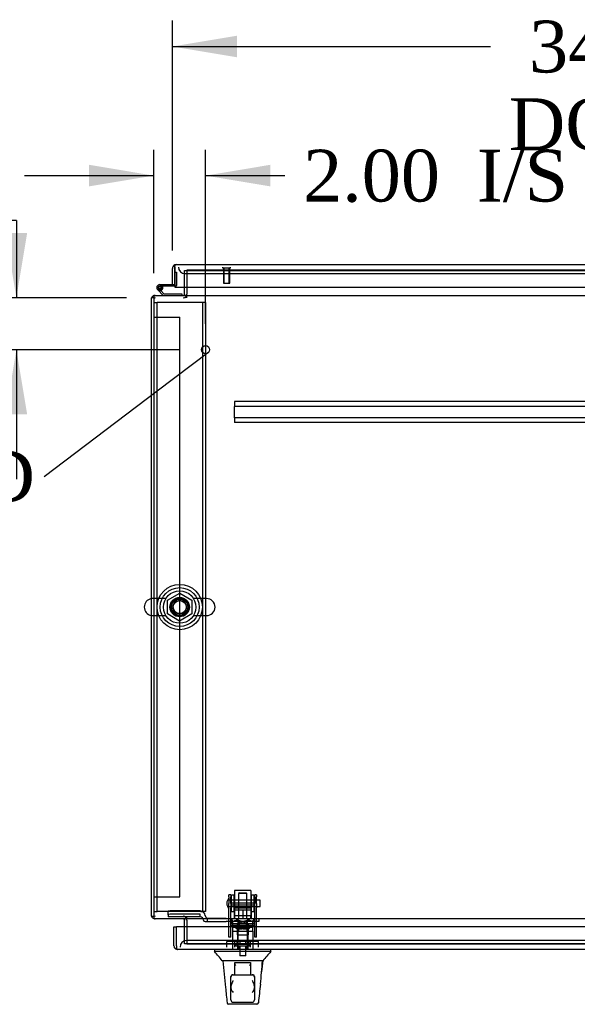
# Model space of a CAD drawing. Header units: inches. Extents: x 2 to 538, y -2 to 358.
# Tile 2 of 19: x 152 to 173, y 38 to 76. Entities that reach past the tile are written whole.
import ezdxf
from ezdxf import colors
from ezdxf.entities.mleader import LeaderData, LeaderLine
from ezdxf.enums import TextEntityAlignment as Align
from ezdxf.lldxf.tags import DXFTag
from ezdxf.math import Vec2, Vec3

# ---------------------------------------------------------------- set-up
doc = ezdxf.new("R2010")
doc.units = ezdxf.units.IN
doc.header["$MEASUREMENT"] = 0
for name, color, linetype in [('COM50677-1', 7, 'Continuous'), ('COM53964-2', 7, 'Continuous'), ('COM54746-78', 7, 'Continuous'), ('COM55914', 7, 'Continuous'), ('COM70220', 7, 'Continuous'), ('COM70449-3', 7, 'Continuous'), ('COM70838', 7, 'Continuous'), ('COM70839-6', 7, 'Continuous'), ('COM71197-4', 7, 'Continuous'), ('COM71198-3', 7, 'Continuous'), ('COM71199-6', 7, 'Continuous'), ('Default', 7, 'Continuous'), ('HAN13068', 7, 'Continuous'), ('HAN13068_NUT', 7, 'Continuous'), ('HAN13068_SCREW', 7, 'Continuous'), ('HAN_NUT', 7, 'Continuous'), ('NTS18024', 7, 'Continuous'), ('NTS18147', 7, 'Continuous'), ('ROL87452', 7, 'Continuous'), ('RVT17786', 7, 'Continuous'), ('RVT19000', 7, 'Continuous'), ('SCS86414', 7, 'Continuous'), ('SPC87322', 7, 'Continuous'), ('STD26122', 7, 'Continuous'), ('STD26258', 7, 'Continuous'), ('WAF25376', 7, 'Continuous'), ('WAF25377', 7, 'Continuous'), ('WAM254785', 7, 'Continuous'), ('WAM30038', 7, 'Continuous')]:
    doc.layers.add(name, color=color, linetype=linetype)
doc.styles.add('SEACAD_Times_New_Roman', font='times.ttf')
tags = doc.linetypes.add('HIDDEN2', pattern=[0.1875, 0.125, -0.0625]).pattern_tags.tags
tags[6:7] = [DXFTag(74, 4), DXFTag(75, 0), DXFTag(340, '0'), DXFTag(46, 0.0), DXFTag(50, 0.0), DXFTag(44, 0.0), DXFTag(45, 0.0)]
tags[4:5] = [DXFTag(74, 4), DXFTag(75, 0), DXFTag(340, '0'), DXFTag(46, 0.0), DXFTag(50, 0.0), DXFTag(44, 0.0), DXFTag(45, 0.0)]
doc.dimstyles.new('HAMMOND_(STH_-_540x360)', dxfattribs={"dimtxt": 2, "dimasz": 2.5, "dimexe": 1, "dimexo": 1, "dimgap": 0.5, "dimtad": 0, "dimtih": 1, "dimtoh": 1, "dimzin": 0, "dimdsep": 46, "dimtxsty": 'SEACAD_Times_New_Roman', "dimblk1": '_SE_FILLED', "dimblk2": '_SE_FILLED', "dimsah": 1, "dimcen": 1, "dimadec": 0, "dimazin": 0, "dimtfac": 0.8, "dimtofl": 0, "dimtmove": 0, "dimatfit": 3, "dimfxl": 1, "dimtolj": 1, "dimtzin": 0, "dimarcsym": 0})

# ---------------------------------------------------------------- blocks, each defined once
blk = doc.blocks.new('_SE_FILLED')
at = {"color": 0}
blk.add_line((0, 0), (-1, 0), dxfattribs=at)
blk.add_solid([(0, 0), (-1, -0.1665), (-1, 0.1665), (0, 0)], dxfattribs=at)
blk = doc.blocks.new('SE2')
at = {"layer": 'COM50677-1', "color": 7, "linetype": 'HIDDEN2'}
for p, q in [((157.107, 65.576), (157.232, 65.576)), ((157.292, 65.576), (157.232, 65.576)), ((157.232, 42.076), (157.232, 65.576)), ((158.922, 65.576), (157.292, 65.576)), ((158.982, 65.576), (158.922, 65.576)), ((158.982, 65.576), (158.982, 42.076)), ((159.107, 65.576), (158.982, 65.576)), ((159.107, 65.576), (159.107, 42.076)), ((157.107, 42.076), (157.232, 42.076)), ((157.292, 42.076), (157.232, 42.076)), ((158.922, 42.076), (157.292, 42.076)), ((158.922, 42.076), (158.982, 42.076)), ((159.107, 42.076), (158.982, 42.076))]:
    blk.add_line(p, q, dxfattribs=at)
blk.add_circle((158.107, 53.826), 0.375, dxfattribs=at)
at = {"layer": 'COM53964-2', "color": 7, "linetype": 'HIDDEN2'}
for p, q in [((157.107, 65.014), (157.245, 65.014)), ((157.245, 65.014), (157.969, 65.014)), ((157.969, 65.014), (158.107, 65.014)), ((158.107, 42.639), (158.107, 65.014)), ((157.107, 42.639), (157.245, 42.639)), ((157.245, 42.639), (157.969, 42.639)), ((157.969, 42.639), (158.107, 42.639))]:
    blk.add_line(p, q, dxfattribs=at)
at = {"layer": 'COM54746-78', "color": 7, "linetype": 'Continuous'}
for p, q in [((157.919, 66.759), (157.919, 66.759)), ((157.339, 66.271), (157.919, 66.271)), ((157.919, 66.209), (157.339, 66.209)), ((157.393, 66.159), (157.455, 66.165)), ((157.919, 66.271), (157.919, 66.273)), ((157.471, 65.856), (157.26, 66.068)), ((157.373, 66.042), (157.497, 65.918)), ((157.497, 65.918), (158.191, 65.918)), ((158.191, 65.918), (158.191, 65.856))]:
    blk.add_line(p, q, dxfattribs=at)
at = {"layer": 'COM54746-78', "color": 7, "linetype": 'HIDDEN2'}
for p, q in [((157.919, 66.759), (157.981, 66.759)), ((157.981, 66.759), (157.981, 66.234)), ((157.276, 66.142), (157.276, 66.167)), ((157.326, 66.217), (157.351, 66.217)), ((157.456, 66.154), (157.394, 66.154)), ((157.401, 66.167), (157.401, 66.142)), ((157.956, 66.209), (157.919, 66.209)), ((157.302, 66.113), (157.373, 66.042)), ((157.351, 66.092), (157.326, 66.092))]:
    blk.add_line(p, q, dxfattribs=at)
at = {"layer": 'COM54746-78', "color": 7, "linetype": 'Continuous'}
blk.add_circle((157.339, 66.154), 0.05, dxfattribs=at)
for radius, start, end in [(0.117, 90, 5.2159), (0.055, 90, 5.2159), (0.055, 5.2159, 90), (0.117, 5.2159, 28.0398), (0.117, 227.608, 287.0274)]:
    blk.add_arc((157.339, 66.154), radius, start, end, dxfattribs=at)
at = {"layer": 'COM54746-78', "color": 7, "linetype": 'HIDDEN2'}
for centre, radius, start, end in [((157.326, 66.167), 0.05, 90, 180), ((157.326, 66.142), 0.05, 180, 270), ((157.339, 66.154), 0.117, 28.0398, 90), ((157.351, 66.167), 0.05, 0, 90), ((157.351, 66.142), 0.05, 270, 0), ((157.956, 66.234), 0.025, 270, 0)]:
    blk.add_arc(centre, radius, start, end, dxfattribs=at)
at = {"layer": 'COM55914', "color": 7, "linetype": 'HIDDEN2'}
for p, q in [((189.854, 61.761), (160.229, 61.761)), ((160.229, 61.761), (160.229, 61.718)), ((160.229, 61.718), (160.229, 61.616)), ((160.229, 61.616), (160.229, 61.573)), ((160.229, 61.136), (160.229, 61.573)), ((189.854, 61.573), (160.229, 61.573)), ((189.854, 61.136), (160.229, 61.136)), ((160.229, 61.136), (160.229, 61.093)), ((160.229, 61.093), (160.229, 60.991)), ((160.229, 60.991), (160.229, 60.948)), ((189.854, 60.948), (160.229, 60.948))]:
    blk.add_line(p, q, dxfattribs=at)
at = {"layer": 'COM70220', "color": 7, "linetype": 'HIDDEN2'}
for p, q in [((158.309, 66.698), (158.559, 66.698)), ((158.559, 66.698), (191.464, 66.698)), ((158.62, 40.954), (158.37, 40.954)), ((191.525, 40.954), (158.62, 40.954))]:
    blk.add_line(p, q, dxfattribs=at)
for centre, start, end in [((158.309, 66.948), 180, 270), ((158.37, 40.704), 90, 180)]:
    blk.add_arc(centre, 0.25, start, end, dxfattribs=at)
at = {"layer": 'COM70449-3', "color": 7, "linetype": 'HIDDEN2'}
for p, q in [((158.387, 66.824), (158.387, 66.823)), ((191.697, 66.824), (158.387, 66.824)), ((158.357, 65.761), (158.357, 65.856)), ((158.387, 65.761), (158.387, 65.904)), ((158.357, 41.891), (158.357, 41.796)), ((158.387, 41.748), (158.387, 41.891)), ((158.387, 40.829), (158.387, 40.829)), ((158.387, 40.829), (191.697, 40.829))]:
    blk.add_line(p, q, dxfattribs=at)
at = {"layer": 'COM70838', "color": 7, "linetype": 'HIDDEN2'}
for p, q in [((157.657, 41.954), (157.657, 42.08)), ((157.657, 41.954), (157.657, 41.872)), ((158.902, 41.872), (157.657, 41.872)), ((158.902, 42.098), (157.782, 42.098)), ((158.902, 41.972), (157.782, 41.972)), ((158.902, 41.869), (158.902, 41.972)), ((159.095, 41.928), (159.095, 41.905)), ((159.184, 41.686), (159.184, 41.815)), ((159.898, 41.811), (159.212, 41.811)), ((159.898, 41.811), (159.986, 41.811)), ((159.986, 41.811), (160.524, 41.811)), ((160.559, 41.811), (161.042, 41.811)), ((161.042, 41.811), (161.167, 41.811)), ((161.167, 41.811), (161.167, 41.686)), ((159.027, 41.744), (159.027, 41.746)), ((159.087, 41.686), (159.184, 41.686)), ((159.184, 41.686), (159.898, 41.686)), ((159.986, 41.686), (159.898, 41.686)), ((161.042, 41.686), (159.986, 41.686)), ((161.167, 41.686), (161.042, 41.686))]:
    blk.add_line(p, q, dxfattribs=at)
for centre, radius, start, end in [((158.902, 41.905), 0.193, 0, 90), ((158.902, 41.744), 0.125, 0, 90), ((159.212, 41.928), 0.117, 180, 256.4554), ((159.212, 41.928), 0.117, 256.4554, 270), ((159.087, 41.746), 0.06, 180, 270)]:
    blk.add_arc(centre, radius, start, end, dxfattribs=at)
for centre, major_axis, start_param, end_param in [((157.782, 42.08), (-0.125, 0), 4.712389, 6.283185), ((157.782, 41.954), (0.125, 0), 1.570796, 3.141593)]:
    blk.add_ellipse(centre, major_axis=major_axis, ratio=0.145455, start_param=start_param, end_param=end_param, dxfattribs=at)
at = {"layer": 'COM70839-6', "color": 7, "linetype": 'HIDDEN2'}
for p, q in [((160.011, 42.643), (160.011, 42.72)), ((160.081, 42.72), (160.011, 42.72)), ((160.011, 42.643), (160.011, 42.383)), ((160.081, 42.72), (160.081, 42.643)), ((160.081, 42.383), (160.081, 42.643)), ((161.003, 42.643), (161.003, 42.72)), ((161.073, 42.72), (161.003, 42.72)), ((161.003, 42.643), (161.003, 42.383)), ((161.073, 42.72), (161.073, 42.643)), ((161.073, 42.383), (161.073, 42.643)), ((160.011, 42.22), (160.011, 42.383)), ((160.011, 41.089), (160.011, 42.22)), ((161.003, 42.4), (160.081, 42.4)), ((160.081, 42.383), (160.081, 42.22)), ((160.081, 42.335), (161.003, 42.335)), ((160.081, 41.089), (160.081, 42.22)), ((161.003, 42.22), (161.003, 42.383)), ((161.003, 41.089), (161.003, 42.22)), ((161.073, 42.383), (161.073, 42.22)), ((161.073, 41.089), (161.073, 42.22)), ((161.003, 41.541), (160.081, 41.541)), ((160.011, 41.08), (160.011, 41.089)), ((160.081, 41.08), (160.011, 41.08)), ((160.081, 41.089), (160.081, 41.08)), ((161.003, 41.08), (161.003, 41.089)), ((161.073, 41.08), (161.003, 41.08)), ((161.073, 41.089), (161.073, 41.08))]:
    blk.add_line(p, q, dxfattribs=at)
at = {"layer": 'COM71197-4', "color": 7, "linetype": 'HIDDEN2'}
for p, q in [((158.387, 66.823), (158.387, 65.904)), ((158.387, 41.748), (158.387, 40.829))]:
    blk.add_line(p, q, dxfattribs=at)
at = {"layer": 'COM71197-4', "color": 7, "linetype": 'Continuous'}
for p, q in [((157.012, 41.891), (157.012, 65.761)), ((157.107, 65.761), (157.012, 65.761)), ((157.012, 41.891), (157.107, 41.891))]:
    blk.add_line(p, q, dxfattribs=at)
for centre, radius, start, end in [((157.155, 65.713), 0.143, 109.6129, 160.3871), ((158.244, 65.904), 0.048, 270, 0), ((157.155, 41.939), 0.143, 199.6129, 250.3871), ((158.244, 41.748), 0.048, 0, 90)]:
    blk.add_arc(centre, radius, start, end, dxfattribs=at)
at = {"layer": 'COM71197-4', "color": 7, "linetype": 'HIDDEN2'}
for centre, radius, start, end in [((157.155, 65.713), 0.143, 90, 109.6129), ((157.155, 65.713), 0.048, 90, 180), ((158.244, 65.904), 0.143, 270, 0), ((157.155, 41.939), 0.048, 180, 270), ((157.155, 41.939), 0.143, 250.3871, 270), ((158.244, 41.748), 0.143, 0, 90)]:
    blk.add_arc(centre, radius, start, end, dxfattribs=at)
at = {"layer": 'COM71198-3', "color": 7, "linetype": 'HIDDEN2'}
for p, q in [((158.292, 66.168), (158.292, 66.823)), ((158.292, 66.823), (191.792, 66.823)), ((158.292, 40.829), (158.292, 41.484)), ((191.792, 40.829), (158.292, 40.829))]:
    blk.add_line(p, q, dxfattribs=at)
at = {"layer": 'COM71198-3', "color": 7, "linetype": 'Continuous'}
for p, q in [((158.292, 65.904), (158.292, 66.168)), ((157.107, 65.856), (192.977, 65.856)), ((157.107, 65.856), (157.107, 65.713)), ((158.292, 65.904), (158.292, 65.856)), ((157.107, 65.713), (157.107, 41.939)), ((157.107, 41.939), (157.107, 41.796)), ((192.977, 41.796), (157.107, 41.796)), ((158.292, 41.796), (158.292, 41.748)), ((158.292, 41.484), (158.292, 41.748))]:
    blk.add_line(p, q, dxfattribs=at)
at = {"layer": 'COM71199-6', "color": 7, "linetype": 'Continuous'}
for p, q in [((157.824, 66.273), (157.824, 66.9)), ((157.919, 66.963), (157.88, 67.014)), ((157.919, 66.9), (157.919, 67.014)), ((157.919, 66.963), (157.919, 66.9)), ((157.919, 66.9), (157.919, 66.168)), ((157.919, 66.9), (157.919, 66.9)), ((157.919, 66.273), (157.919, 66.9)), ((157.966, 67.043), (157.967, 67.043)), ((157.966, 67.043), (157.966, 67.043)), ((157.967, 67.043), (192.056, 67.043)), ((157.824, 66.273), (157.919, 66.273)), ((157.919, 66.168), (192.104, 66.168)), ((157.885, 41.484), (157.98, 41.484)), ((157.885, 40.752), (157.885, 41.484)), ((192.165, 41.484), (157.98, 41.484)), ((157.98, 40.752), (157.98, 41.484)), ((157.98, 40.752), (157.98, 41.484)), ((157.98, 40.69), (157.941, 40.639)), ((157.98, 40.752), (157.98, 40.752)), ((157.98, 40.752), (157.98, 40.639)), ((157.98, 40.752), (157.98, 40.69)), ((158.028, 40.609), (158.027, 40.609)), ((158.027, 40.609), (158.027, 40.609)), ((158.027, 40.609), (158.027, 40.609)), ((192.117, 40.609), (158.028, 40.609))]:
    blk.add_line(p, q, dxfattribs=at)
for centre, start, end in [((157.967, 66.9), 127.5036, 180), ((157.967, 66.9), 90.1561, 127.5036), ((157.967, 66.9), 90, 90.0762), ((158.028, 40.752), 180, 232.4964), ((158.028, 40.752), 232.4964, 269.8439), ((158.028, 40.752), 269.9238, 270)]:
    blk.add_arc(centre, 0.143, start, end, dxfattribs=at)
for points in [[(157.919, 67.014), (157.927, 67.023), (157.935, 67.031), (157.947, 67.038), (157.951, 67.04), (157.958, 67.043), (157.962, 67.043), (157.966, 67.043)], [(157.98, 40.639), (157.988, 40.629), (157.996, 40.622), (158.008, 40.614), (158.012, 40.613), (158.019, 40.61), (158.023, 40.609), (158.027, 40.609)]]:
    blk.add_open_spline(points, degree=3, knots=[0, 0, 0, 0, 0.5, 0.5, 0.75, 0.75, 1, 1, 1, 1], dxfattribs=at)
at = {"layer": 'HAN13068', "color": 7, "linetype": 'HIDDEN2'}
for p, q in [((160.412, 42.801), (160.382, 42.771)), ((160.702, 42.771), (160.382, 42.771)), ((160.382, 42.771), (160.382, 41.811)), ((160.412, 42.801), (160.672, 42.801)), ((160.702, 42.771), (160.672, 42.801)), ((160.702, 41.811), (160.702, 42.771)), ((160.382, 41.436), (160.382, 41.311)), ((160.382, 41.436), (160.542, 41.436)), ((160.542, 41.436), (160.702, 41.436)), ((160.702, 41.436), (160.702, 41.311)), ((160.146, 41.311), (160.342, 41.311)), ((160.146, 41.311), (160.146, 40.609)), ((160.342, 41.311), (160.741, 41.311)), ((160.342, 41.311), (160.342, 40.609)), ((160.741, 41.311), (160.937, 41.311)), ((160.741, 41.311), (160.741, 40.609)), ((160.937, 41.311), (160.937, 40.609)), ((160.379, 40.734), (160.379, 40.609)), ((160.704, 40.609), (160.704, 40.734))]:
    blk.add_line(p, q, dxfattribs=at)
at = {"layer": 'HAN13068', "color": 7, "linetype": 'Continuous'}
for p, q in [((159.452, 40.609), (159.452, 40.526)), ((159.803, 40.529), (159.452, 40.529)), ((160.283, 40.529), (159.803, 40.529)), ((160.431, 40.529), (160.283, 40.529)), ((160.482, 40.529), (160.431, 40.529)), ((160.601, 40.529), (160.482, 40.529)), ((161.047, 40.529), (160.601, 40.529)), ((161.28, 40.529), (161.047, 40.529)), ((161.631, 40.529), (161.28, 40.529)), ((161.631, 40.526), (161.631, 40.609)), ((160.075, 40.174), (159.752, 40.174)), ((160.185, 40.174), (160.075, 40.174)), ((160.482, 40.174), (160.185, 40.174)), ((160.242, 40.066), (160.242, 40.106)), ((160.242, 39.634), (160.242, 40.066)), ((160.272, 40.109), (160.457, 40.109)), ((160.457, 40.109), (160.627, 40.109)), ((160.601, 40.174), (160.482, 40.174)), ((160.641, 40.174), (160.601, 40.174)), ((160.627, 40.109), (160.812, 40.109)), ((160.732, 40.174), (160.641, 40.174)), ((160.8, 40.174), (160.732, 40.174)), ((161.008, 40.174), (160.8, 40.174)), ((160.842, 40.106), (160.842, 40.066)), ((160.842, 40.066), (160.842, 39.634)), ((161.121, 40.174), (161.008, 40.174)), ((161.321, 40.174), (161.121, 40.174)), ((160.087, 39.544), (160.087, 39.574)), ((160.087, 39.137), (160.087, 39.544)), ((160.147, 39.634), (160.177, 39.634)), ((160.177, 39.634), (160.907, 39.634)), ((160.907, 39.634), (160.937, 39.634)), ((160.997, 39.574), (160.997, 39.544)), ((160.997, 39.544), (160.997, 39.137)), ((160.087, 38.664), (160.087, 39.137)), ((160.997, 39.137), (160.997, 38.664)), ((159.936, 38.548), (159.936, 38.55)), ((161.088, 38.494), (159.996, 38.494)), ((160.177, 38.574), (160.907, 38.574)), ((161.147, 38.55), (161.147, 38.548))]:
    blk.add_line(p, q, dxfattribs=at)
for centre, radius, start, end in [((147.336, 29.985), 16.062, 39.3746, 41.0327), ((165.423, 36.897), 5.251, 136.2334, 141.3827), ((221.796, 46.219), 62.32, 185.56591, 186.52159), ((145.407, 41.172), 15.93, 353.1476, 356.4108), ((160.177, 39.544), 0.09, 90, 180), ((160.147, 39.574), 0.06, 90, 180), ((160.907, 39.544), 0.09, 0, 90), ((160.937, 39.574), 0.06, 0, 90), ((160.128, 39.137), 0.0411, 180.0026, 181.6536), ((160.346, 39.145), 0.259, 182.0981, 229.2851), ((160.737, 39.145), 0.259, 310.7149, 357.9019), ((160.956, 39.137), 0.0411, 358.3464, 359.9974), ((159.996, 38.554), 0.06, 185.5758, 270.0089), ((160.177, 38.664), 0.09, 180, 270), ((160.907, 38.664), 0.09, 270, 0), ((161.088, 38.554), 0.06, 269.9925, 354.0071)]:
    blk.add_arc(centre, radius, start, end, dxfattribs=at)
for points, knots in [([(160.242, 40.106), (160.242, 40.107), (160.242, 40.107), (160.245, 40.109), (160.248, 40.109), (160.256, 40.109), (160.264, 40.109), (160.272, 40.109)], [0, 0, 0, 0, 0.25, 0.25, 0.5, 0.5, 1, 1, 1, 1]), ([(160.272, 39.984), (160.265, 39.998), (160.258, 40.013), (160.249, 40.033), (160.247, 40.04), (160.243, 40.053), (160.242, 40.06), (160.242, 40.066)], [0, 0, 0, 0, 0.5, 0.5, 0.75, 0.75, 1, 1, 1, 1]), ([(160.812, 40.109), (160.816, 40.109), (160.82, 40.109), (160.827, 40.109), (160.83, 40.109), (160.836, 40.109), (160.838, 40.109), (160.841, 40.107), (160.842, 40.107), (160.842, 40.106)], [0, 0, 0, 0, 0.25, 0.25, 0.5, 0.5, 0.75, 0.75, 1, 1, 1, 1]), ([(160.842, 40.066), (160.842, 40.06), (160.84, 40.053), (160.837, 40.04), (160.834, 40.033), (160.826, 40.013), (160.819, 39.998), (160.812, 39.984)], [0, 0, 0, 0, 0.25, 0.25, 0.5, 0.5, 1, 1, 1, 1]), ([(160.087, 39.136), (160.087, 39.158), (160.091, 39.18), (160.099, 39.215), (160.103, 39.227), (160.11, 39.251), (160.114, 39.263), (160.127, 39.298), (160.136, 39.322), (160.151, 39.359), (160.156, 39.371), (160.166, 39.395), (160.171, 39.407), (160.177, 39.419)], [0, 0, 0, 0, 0.25, 0.25, 0.375, 0.375, 0.5, 0.5, 0.75, 0.75, 0.875, 0.875, 1, 1, 1, 1]), ([(160.907, 39.419), (160.912, 39.407), (160.917, 39.395), (160.927, 39.371), (160.932, 39.359), (160.947, 39.322), (160.957, 39.298), (160.969, 39.263), (160.973, 39.251), (160.98, 39.227), (160.984, 39.215), (160.992, 39.18), (160.996, 39.158), (160.997, 39.136)], [0, 0, 0, 0, 0.125, 0.125, 0.25, 0.25, 0.5, 0.5, 0.625, 0.625, 0.75, 0.75, 1, 1, 1, 1])]:
    blk.add_open_spline(points, degree=3, knots=knots, dxfattribs=at)
for points in [[(161.317, 40.174), (161.302, 40.032), (161.287, 39.889), (161.272, 39.746)], [(161.223, 39.271), (161.198, 39.031), (161.172, 38.79), (161.147, 38.55)], [(159.879, 39.141), (159.898, 38.944), (159.917, 38.747), (159.936, 38.55)]]:
    blk.add_open_spline(points, degree=3, dxfattribs=at)
at = {"layer": 'HAN13068_NUT', "color": 7, "linetype": 'HIDDEN2'}
for p, q in [((160.209, 42.186), (160.209, 42.136)), ((160.239, 42.216), (160.844, 42.216)), ((160.874, 42.136), (160.874, 42.186)), ((160.209, 42.136), (160.375, 42.136)), ((160.209, 42.136), (160.209, 41.811)), ((160.375, 42.136), (160.542, 42.136)), ((160.542, 42.136), (160.708, 42.136)), ((160.542, 42.136), (160.542, 41.811)), ((160.708, 42.136), (160.874, 42.136)), ((160.874, 42.136), (160.874, 41.811))]:
    blk.add_line(p, q, dxfattribs=at)
for centre, start, end in [((160.239, 42.186), 90, 180), ((160.844, 42.186), 0, 90)]:
    blk.add_arc(centre, 0.03, start, end, dxfattribs=at)
at = {"layer": 'HAN13068_SCREW', "color": 7, "linetype": 'HIDDEN2'}
for p, q in [((160.804, 40.804), (160.279, 40.804)), ((160.279, 40.804), (160.279, 40.734)), ((160.804, 40.734), (160.279, 40.734)), ((160.43, 40.941), (160.319, 40.941)), ((160.319, 40.941), (160.319, 40.804)), ((160.426, 40.734), (160.426, 40.359)), ((160.653, 40.941), (160.43, 40.941)), ((160.43, 40.941), (160.43, 40.804)), ((160.764, 40.941), (160.653, 40.941)), ((160.653, 40.941), (160.653, 40.804)), ((160.658, 40.359), (160.658, 40.734)), ((160.764, 40.941), (160.764, 40.804)), ((160.804, 40.734), (160.804, 40.804)), ((160.658, 40.359), (160.426, 40.359))]:
    blk.add_line(p, q, dxfattribs=at)
at = {"layer": 'HAN_NUT', "color": 7, "linetype": 'HIDDEN2'}
for p, q in [((160.236, 40.919), (159.93, 40.919)), ((159.93, 40.704), (159.93, 40.919)), ((160.848, 40.919), (160.236, 40.919)), ((160.236, 40.704), (160.236, 40.919)), ((161.154, 40.919), (160.848, 40.919)), ((160.848, 40.704), (160.848, 40.919)), ((161.154, 40.704), (161.154, 40.919))]:
    blk.add_line(p, q, dxfattribs=at)
at = {"layer": 'NTS18024', "color": 7, "linetype": 'HIDDEN2'}
for p, q in [((157.642, 54.089), (158.107, 54.361)), ((158.107, 54.361), (158.572, 54.089)), ((157.642, 53.563), (157.642, 54.089)), ((158.572, 54.089), (158.572, 53.563)), ((158.102, 53.289), (157.642, 53.563)), ((158.572, 53.563), (158.102, 53.289))]:
    blk.add_line(p, q, dxfattribs=at)
blk.add_circle((158.107, 53.826), 0.263, dxfattribs=at)
at = {"layer": 'NTS18147', "color": 7, "linetype": 'HIDDEN2'}
for p, q in [((160.079, 41.675), (160.079, 41.737)), ((160.142, 41.737), (160.079, 41.737)), ((160.142, 41.737), (160.079, 41.737)), ((160.147, 41.675), (160.079, 41.675)), ((160.079, 41.675), (160.079, 41.612)), ((160.147, 41.675), (160.079, 41.675)), ((160.079, 41.612), (160.147, 41.612)), ((160.079, 41.612), (160.147, 41.612)), ((160.079, 41.612), (160.079, 41.612)), ((160.142, 41.675), (160.142, 41.737)), ((160.147, 41.612), (160.147, 41.675)), ((160.147, 41.612), (160.474, 41.612)), ((160.147, 41.612), (160.474, 41.612)), ((160.147, 41.612), (160.147, 41.612)), ((160.342, 41.737), (160.31, 41.737)), ((160.342, 41.737), (160.31, 41.737)), ((160.322, 41.612), (160.322, 41.174)), ((160.61, 41.675), (160.474, 41.675)), ((160.474, 41.675), (160.474, 41.612)), ((160.61, 41.675), (160.474, 41.675)), ((160.474, 41.612), (160.61, 41.612)), ((160.474, 41.612), (160.61, 41.612)), ((160.474, 41.612), (160.474, 41.612)), ((160.61, 41.612), (160.61, 41.675)), ((160.61, 41.612), (160.937, 41.612)), ((160.61, 41.612), (160.937, 41.612)), ((160.61, 41.612), (160.61, 41.612)), ((160.773, 41.737), (160.742, 41.737)), ((160.773, 41.737), (160.742, 41.737)), ((160.762, 41.174), (160.762, 41.612)), ((161.005, 41.675), (160.937, 41.675)), ((160.937, 41.675), (160.937, 41.612)), ((161.005, 41.675), (160.937, 41.675)), ((160.937, 41.612), (161.005, 41.612)), ((160.937, 41.612), (161.005, 41.612)), ((160.937, 41.612), (160.937, 41.612)), ((160.942, 41.675), (160.942, 41.737)), ((161.005, 41.737), (160.942, 41.737)), ((161.005, 41.737), (160.942, 41.737)), ((161.005, 41.675), (161.005, 41.737)), ((161.005, 41.612), (161.005, 41.675)), ((161.005, 41.612), (161.005, 41.612)), ((160.322, 41.174), (160.762, 41.174)), ((160.322, 41.174), (160.762, 41.174)), ((160.322, 41.174), (160.322, 41.174)), ((160.762, 41.174), (160.762, 41.174))]:
    blk.add_line(p, q, dxfattribs=at)
for centre, start_param, end_param in [((160.31, 41.418), 2.506883, 3.776302), ((160.31, 41.418), 2.506883, 3.141593), ((160.342, 41.418), 2.506883, 3.141593), ((160.342, 41.418), 2.506883, 3.141593), ((160.742, 41.418), 3.141593, 3.776302), ((160.773, 41.418), 2.506883, 3.776302), ((160.773, 41.418), 3.141593, 3.776302)]:
    blk.add_ellipse(centre, major_axis=(0, -0.318), ratio=0.866025, start_param=start_param, end_param=end_param, dxfattribs=at)
at = {"layer": 'ROL87452', "color": 7, "linetype": 'HIDDEN2'}
for p, q in [((160.229, 42.891), (160.229, 41.891)), ((160.854, 42.891), (160.229, 42.891)), ((160.854, 42.891), (160.854, 41.891))]:
    blk.add_line(p, q, dxfattribs=at)
at = {"layer": 'RVT17786', "color": 7, "linetype": 'HIDDEN2'}
for p, q in [((161.221, 42.516), (160.011, 42.516)), ((160.011, 42.266), (161.221, 42.266)), ((161.221, 42.266), (161.221, 42.516))]:
    blk.add_line(p, q, dxfattribs=at)
blk.add_arc((160.244, 42.391), 0.318, 137.1291, 222.8709, dxfattribs=at)
at = {"layer": 'RVT19000', "color": 7, "linetype": 'HIDDEN2'}
for p, q in [((160.229, 41.924), (160.854, 41.924)), ((160.229, 41.891), (160.229, 41.811)), ((160.347, 41.811), (160.347, 41.686)), ((160.524, 41.811), (160.559, 41.811)), ((160.737, 41.686), (160.737, 41.811)), ((160.854, 41.811), (160.854, 41.891)), ((160.401, 41.686), (160.401, 41.474)), ((160.401, 41.474), (160.682, 41.474)), ((160.682, 41.474), (160.682, 41.686))]:
    blk.add_line(p, q, dxfattribs=at)
at = {"layer": 'SCS86414', "color": 7, "linetype": 'HIDDEN2'}
for p, q in [((157.577, 54.158), (157.071, 54.158)), ((159.142, 54.158), (158.637, 54.158)), ((157.071, 53.495), (157.577, 53.495)), ((158.637, 53.495), (159.142, 53.495))]:
    blk.add_line(p, q, dxfattribs=at)
for radius in [0.625, 0.312, 0.252]:
    blk.add_circle((158.107, 53.826), radius, dxfattribs=at)
at = {"layer": 'SCS86414', "color": 7, "linetype": 'Continuous'}
blk.add_arc((157.071, 53.826), 0.331, 100.3132, 259.6868, dxfattribs=at)
at = {"layer": 'SCS86414', "color": 7, "linetype": 'HIDDEN2'}
for centre, start, end in [((157.071, 53.826), 90, 100.3132), ((159.142, 53.826), 270, 90), ((157.071, 53.826), 259.6868, 270)]:
    blk.add_arc(centre, 0.331, start, end, dxfattribs=at)
at = {"layer": 'SPC87322', "color": 7, "linetype": 'HIDDEN2'}
for p, q in [((160.304, 41.811), (160.304, 41.686)), ((160.314, 41.811), (160.314, 41.686)), ((160.769, 41.811), (160.769, 41.686)), ((160.779, 41.811), (160.779, 41.686)), ((160.149, 41.686), (160.149, 41.311)), ((160.934, 41.311), (160.934, 41.686))]:
    blk.add_line(p, q, dxfattribs=at)
at = {"layer": 'STD26122', "color": 7, "linetype": 'HIDDEN2'}
for p, q in [((160.392, 41.704), (160.357, 41.669)), ((160.727, 41.669), (160.357, 41.669)), ((160.357, 41.669), (160.357, 40.704)), ((160.392, 41.704), (160.692, 41.704)), ((160.727, 41.669), (160.692, 41.704)), ((160.727, 40.704), (160.727, 41.669))]:
    blk.add_line(p, q, dxfattribs=at)
at = {"layer": 'STD26258', "color": 7, "linetype": 'HIDDEN2'}
for p, q in [((159.762, 66.948), (159.762, 66.917)), ((159.762, 66.917), (160.075, 66.917)), ((159.794, 66.917), (159.794, 66.323)), ((159.824, 66.323), (159.824, 66.917)), ((160.013, 66.323), (160.013, 66.917)), ((160.044, 66.323), (160.044, 66.917)), ((160.075, 66.917), (160.075, 66.948)), ((159.794, 66.323), (160.044, 66.323))]:
    blk.add_line(p, q, dxfattribs=at)
blk.add_circle((159.107, 63.761), 0.156, dxfattribs=at)
at = {"layer": 'WAF25376', "color": 7, "linetype": 'HIDDEN2'}
for p, q in [((160.105, 42.076), (160.105, 42.706)), ((160.205, 42.706), (160.105, 42.706)), ((160.205, 42.076), (160.205, 42.706)), ((160.878, 42.076), (160.878, 42.706)), ((160.978, 42.706), (160.878, 42.706)), ((160.978, 42.076), (160.978, 42.706)), ((160.105, 42.076), (160.205, 42.076)), ((160.878, 42.076), (160.978, 42.076))]:
    blk.add_line(p, q, dxfattribs=at)
at = {"layer": 'WAF25377', "color": 7, "linetype": 'HIDDEN2'}
for radius in [0.875, 0.34]:
    blk.add_circle((158.107, 53.826), radius, dxfattribs=at)
at = {"layer": 'WAM254785', "color": 7, "linetype": 'HIDDEN2'}
for radius in [0.75, 0.312]:
    blk.add_circle((158.107, 53.826), radius, dxfattribs=at)
at = {"layer": 'WAM30038', "color": 7, "linetype": 'HIDDEN2'}
for p, q in [((160.917, 41.487), (160.167, 41.487)), ((160.167, 41.487), (160.167, 41.463)), ((160.917, 41.487), (160.167, 41.487)), ((160.917, 41.463), (160.167, 41.463)), ((160.917, 41.463), (160.167, 41.463)), ((160.167, 41.463), (160.167, 41.463)), ((160.34, 41.444), (160.368, 41.399)), ((160.34, 41.444), (160.368, 41.399)), ((160.381, 41.415), (160.356, 41.454)), ((160.393, 41.399), (160.364, 41.444)), ((160.393, 41.399), (160.364, 41.444)), ((160.524, 41.444), (160.524, 41.399)), ((160.559, 41.399), (160.559, 41.444)), ((160.719, 41.444), (160.691, 41.399)), ((160.719, 41.444), (160.691, 41.399)), ((160.727, 41.453), (160.703, 41.415)), ((160.715, 41.399), (160.744, 41.444)), ((160.715, 41.399), (160.744, 41.444)), ((160.917, 41.463), (160.917, 41.487)), ((160.917, 41.463), (160.917, 41.463)), ((160.368, 41.399), (160.313, 41.399)), ((160.368, 41.399), (160.313, 41.399)), ((160.368, 41.399), (160.381, 41.415)), ((160.368, 41.399), (160.381, 41.415)), ((160.524, 41.399), (160.393, 41.399)), ((160.524, 41.399), (160.393, 41.399)), ((160.691, 41.399), (160.559, 41.399)), ((160.691, 41.399), (160.559, 41.399)), ((160.703, 41.415), (160.715, 41.399)), ((160.703, 41.415), (160.715, 41.399)), ((160.77, 41.399), (160.715, 41.399)), ((160.77, 41.399), (160.715, 41.399))]:
    blk.add_line(p, q, dxfattribs=at)
for centre, radius, start, end in [((159.639, 40.878), 0.85, 41.7058, 43.4493), ((160.542, 41.445), 0.0181, 91.7718, 183.073), ((160.541, 41.445), 0.0182, 357.1609, 87.9942), ((161.447, 40.876), 0.854, 136.5547, 138.2901)]:
    blk.add_arc(centre, radius, start, end, dxfattribs=at)
for points, knots in [([(160.313, 41.399), (160.302, 41.412), (160.29, 41.425), (160.279, 41.437), (160.277, 41.44), (160.275, 41.442), (160.273, 41.444)], [0, 0, 0, 0, 0.858552, 0.858552, 0.858552, 1, 1, 1, 1]), ([(160.334, 41.457), (160.334, 41.457), (160.334, 41.456), (160.335, 41.452), (160.337, 41.448), (160.34, 41.444)], [0.4389304, 0.4389304, 0.4389304, 0.4389304, 0.5, 0.5, 1, 1, 1, 1]), ([(160.364, 41.444), (160.363, 41.446), (160.361, 41.448), (160.358, 41.452), (160.356, 41.454), (160.351, 41.458), (160.349, 41.46), (160.344, 41.462), (160.342, 41.463), (160.34, 41.463)], [0, 0, 0, 0, 0.25, 0.25, 0.5, 0.5, 0.75, 0.75, 1, 1, 1, 1]), ([(160.744, 41.463), (160.742, 41.463), (160.739, 41.462), (160.734, 41.46), (160.732, 41.458), (160.725, 41.452), (160.722, 41.448), (160.719, 41.444)], [0, 0, 0, 0, 0.25, 0.25, 0.5, 0.5, 1, 1, 1, 1]), ([(160.744, 41.444), (160.745, 41.446), (160.746, 41.448), (160.748, 41.452), (160.749, 41.454), (160.749, 41.456), (160.749, 41.457), (160.749, 41.457)], [0, 0, 0, 0, 0.25, 0.25, 0.5, 0.5, 0.5626015, 0.5626015, 0.5626015, 0.5626015]), ([(160.81, 41.444), (160.808, 41.442), (160.806, 41.44), (160.804, 41.437), (160.793, 41.425), (160.781, 41.412), (160.77, 41.399)], [0, 0, 0, 0, 0.141448, 0.141448, 0.141448, 1, 1, 1, 1])]:
    blk.add_open_spline(points, degree=3, knots=knots, dxfattribs=at)
blk = doc.blocks.new('DMBLK4455')
at = {"layer": 'Default', "linetype": 'Continuous'}
for points in [[(154.607, 70.897), (154.607, 70.064), (157.107, 70.48)], [(161.607, 70.897), (159.107, 70.48), (161.607, 70.064)]]:
    blk.add_hatch(color=7, dxfattribs=at).paths.add_polyline_path(points)
at = {"layer": 'Default', "color": 7, "linetype": 'Continuous'}
for p, q in [((157.107, 66.713), (157.107, 71.48)), ((159.107, 64.761), (159.107, 71.48)), ((152.107, 70.48), (157.107, 70.48)), ((159.107, 70.48), (161.174, 70.48)), ((161.174, 70.48), (162.174, 70.48))]:
    blk.add_line(p, q, dxfattribs=at)
at = {"layer": 'Default', "color": 7, "linetype": 'Continuous', "style": 'SEACAD_Times_New_Roman'}
for s, p in [('2.00', (162.874, 71.48)), ('I/S', (169.582, 71.48))]:
    blk.add_text(s, height=2, dxfattribs=at).set_placement(p, align=Align.TOP_LEFT)
blk = doc.blocks.new('DMBLK4456')
at = {"layer": 'Default', "linetype": 'Continuous'}
for points in [[(151.382, 68.261), (151.799, 65.761), (152.216, 68.261)], [(151.382, 61.261), (152.216, 61.261), (151.799, 63.761)]]:
    blk.add_hatch(color=7, dxfattribs=at).paths.add_polyline_path(points)
at = {"layer": 'Default', "color": 7, "linetype": 'Continuous'}
for p, q in [((151.799, 68.745), (150.799, 68.745)), ((151.799, 68.745), (151.799, 65.761)), ((156.059, 65.761), (150.799, 65.761)), ((158.107, 63.761), (150.799, 63.761)), ((151.799, 63.761), (151.799, 58.761))]:
    blk.add_line(p, q, dxfattribs=at)
at = {"layer": 'Default', "color": 7, "linetype": 'Continuous', "style": 'SEACAD_Times_New_Roman'}
for s, p in [('2.00', (139.931, 69.745)), ('I/S', (146.639, 69.745))]:
    blk.add_text(s, height=2, dxfattribs=at).set_placement(p, align=Align.TOP_LEFT)
blk = doc.blocks.new('DMBLK4457')
at = {"layer": 'Default', "linetype": 'Continuous'}
for points in [[(160.324, 75.879), (157.824, 75.463), (160.324, 75.046)], [(189.699, 75.879), (189.699, 75.046), (192.199, 75.463)]]:
    blk.add_hatch(color=7, dxfattribs=at).paths.add_polyline_path(points)
at = {"layer": 'Default', "color": 7, "linetype": 'Continuous'}
for p, q in [((157.824, 67.587), (157.824, 76.463)), ((192.199, 67.534), (192.199, 76.463)), ((157.824, 75.463), (170.117, 75.463)), ((179.905, 75.463), (192.199, 75.463))]:
    blk.add_line(p, q, dxfattribs=at)
at = {"layer": 'Default', "color": 7, "linetype": 'Continuous', "style": 'SEACAD_Times_New_Roman'}
for s, p in [('34.38', (171.599, 76.463)), ('DOOR', (170.817, 73.463))]:
    blk.add_text(s, height=2, dxfattribs=at).set_placement(p, align=Align.TOP_LEFT)

msp = doc.modelspace()

# ---------------------------------------------------------------- block references
at = {"layer": 'Default'}
msp.add_blockref('SE2', (0, 0), dxfattribs=at)

# ---------------------------------------------------------------- dimensions: what is measured, and where the dimension line sits
at = {"layer": 'Default', "color": 7, "linetype": 'Continuous'}
dim = msp.add_linear_dim(base=(157.824, 75.463), p1=(157.824, 66.587), p2=(192.199, 66.534), angle=359.9125, text='\\A1;<>\\PDOOR', dimstyle='HAMMOND_(STH_-_540x360)', dxfattribs=at)
dim.commit()
dim.dimension.update_dxf_attribs({"geometry": 'DMBLK4457', "text_midpoint": (175.011, 75.463), "dimtype": 161})
dim = msp.add_linear_dim(base=(159.107, 70.48), p1=(157.107, 65.713), p2=(159.107, 63.761), text='\\A1;<> I/S', dimstyle='HAMMOND_(STH_-_540x360)', override={"dimtmove": 1}, dxfattribs=at)
dim.commit()
dim.dimension.update_dxf_attribs({"geometry": 'DMBLK4455', "text_midpoint": (162.174, 70.48), "dimtype": 160})
dim = msp.add_linear_dim(base=(151.799, 63.761), p1=(157.059, 65.761), p2=(159.107, 63.761), angle=90, text='\\A1;<> I/S', dimstyle='HAMMOND_(STH_-_540x360)', override={"dimtmove": 1}, dxfattribs=at)
dim.commit()
dim.dimension.update_dxf_attribs({"geometry": 'DMBLK4456', "text_midpoint": (150.799, 68.745), "dimtype": 160})

# ---------------------------------------------------------------- leaders
ml = msp.add_multileader_mtext('Standard', dxfattribs=at)
ml.set_content('{\\pxsm0.9;\\fTimes New Roman|b0||i0||c0|p34;\\W1.;GROUND STUD\\PBODY\\P}', color=7)
ml.set_leader_properties()
ml.set_arrow_properties(name='_SE_FILLED')
ml.build(insert=Vec2(0, 0))
ml.multileader.update_dxf_attribs({"dogleg_length": 0, "arrow_head_size": 2.5})
ctx = ml.context
ctx.base_point, ctx.char_height, ctx.arrow_head_size, ctx.landing_gap_size = Vec3(131.202, 57.939), 2, 2.5, 0.7
ctx.text_align_type = 1
notes = []
notes.append((ctx, [(0, (1, 1, 0), (152.873, 58.849), (-1, 0), 0, [(0, [(159.233, 63.669)], 0, [])])]))
ctx.mtext.insert, ctx.mtext.alignment = Vec3(141.732, 59.871), 2
for ctx, leaders in notes:
    for number, flags, end, landing, length, lines in leaders:
        leader = LeaderData()
        leader.index, (leader.has_last_leader_line, leader.has_dogleg_vector, leader.attachment_direction) = number, flags
        leader.last_leader_point, leader.dogleg_vector, leader.dogleg_length = Vec3(end), Vec3(landing), length
        for number, points, colour, breaks in lines:
            line = LeaderLine()
            line.index, line.vertices, line.color, line.breaks = number, Vec3.list(points), colors.encode_raw_color(colour), breaks
            leader.lines.append(line)
        ctx.leaders.append(leader)

doc.saveas('drawing.dxf')
